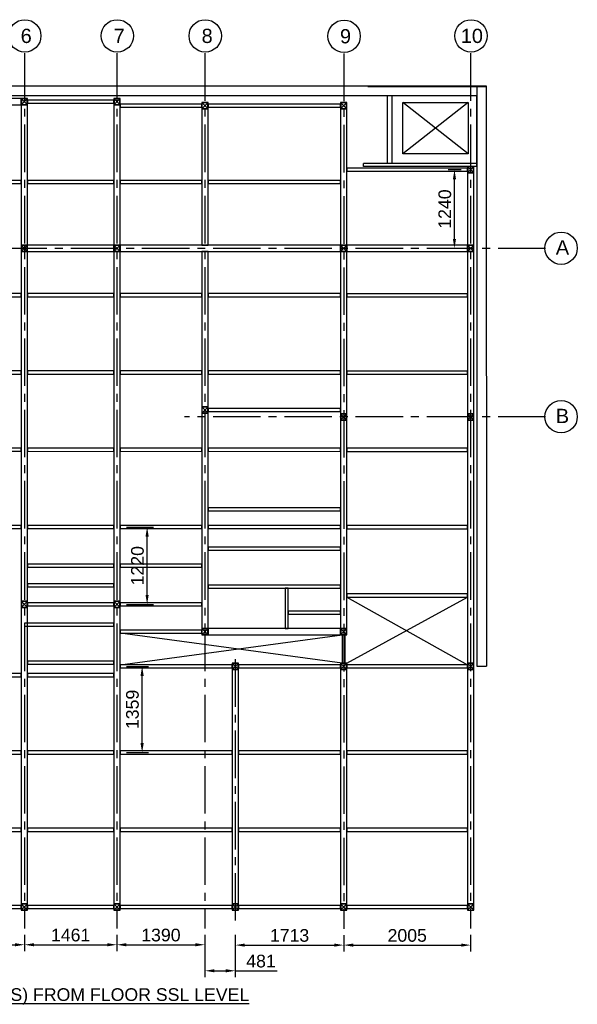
# Model space of a CAD drawing. Header units: inches. Extents: x -1008743 to -388065, y -1380311 to -642022.
# Tile 2 of 85: x -1000785 to -991976, y -1380311 to -1364771. Entities that reach past the tile are written whole.
import ezdxf

# ---------------------------------------------------------------- set-up
doc = ezdxf.new("R2010")
doc.units = ezdxf.units.IN
doc.header["$LTSCALE"] = 1000
doc.header["$MEASUREMENT"] = 0
doc.header["$PDMODE"] = 35
doc.linetypes.add('CENTER2', pattern=[1.125, 0.75, -0.125, 0.125, -0.125])
doc.layers.add('MEI- EXISTING WALLS', color=1, linetype='Continuous', lineweight=15)
doc.layers.add('wall', color=7, linetype='Continuous')
doc.styles.add('ARIAL', font='arial.ttf')
doc.styles.add('C-ARIAL', font='arial.ttf')
doc.dimstyles.new('S-50', dxfattribs={"dimtxt": 200, "dimasz": 150, "dimexe": 100, "dimexo": 100, "dimgap": 50, "dimtad": 1, "dimdec": 0, "dimzin": 0, "dimdsep": 46, "dimtxsty": 'ARIAL', "dimblk1": 'ARCHTICK', "dimblk2": 'ARCHTICK', "dimcen": 0.09, "dimdle": 100, "dimclrd": 8, "dimclre": 8, "dimclrt": 6, "dimadec": 0, "dimazin": 0, "dimtfac": 1, "dimtdec": 0, "dimtofl": 0, "dimtmove": 0, "dimatfit": 3, "dimfxl": 1, "dimtolj": 1, "dimtzin": 0, "dimlwd": -1, "dimarcsym": 0})

# ---------------------------------------------------------------- blocks, each defined once
blk = doc.blocks.new('*D512')
at = {"color": 8, "lineweight": -2, "ltscale": 10}
for p, q in [((-476554, -696532), (-476554, -696786)), ((-475278, -696532), (-475278, -696786))]:
    blk.add_line(p, q, dxfattribs=at)
at = {"color": 8, "ltscale": 10}
blk.add_line((-476404, -696686), (-475428, -696686), dxfattribs=at)
for points in [[(-476404, -696661), (-476404, -696711), (-476554, -696686)], [(-475428, -696711), (-475428, -696661), (-475278, -696686)]]:
    blk.add_solid(points, dxfattribs=at)
at = {"layer": 'Defpoints', "color": 0, "ltscale": 10}
for p in [(-476554, -696432), (-475278, -696432), (-475278, -696686)]:
    blk.add_point(p, dxfattribs=at)
at = {"color": 6, "ltscale": 10, "insert": (-475916, -696534), "char_height": 200, "attachment_point": 5, "style": 'ARIAL'}
blk.add_mtext('\\A1;1276', dxfattribs=at)
blk = doc.blocks.new('_ArchTick')
at = {"color": 0, "linetype": 'ByBlock', "const_width": 0.15}
blk.add_lwpolyline([(-0.5, -0.5), (0.5, 0.5)], dxfattribs=at)
blk = doc.blocks.new('*D513')
at = {"color": 8, "lineweight": -2, "ltscale": 10}
for p, q in [((-475278, -696532), (-475278, -696786)), ((-473817, -696532), (-473817, -696786))]:
    blk.add_line(p, q, dxfattribs=at)
at = {"color": 8, "ltscale": 10}
blk.add_line((-475128, -696686), (-473967, -696686), dxfattribs=at)
for points in [[(-475128, -696661), (-475128, -696711), (-475278, -696686)], [(-473967, -696711), (-473967, -696661), (-473817, -696686)]]:
    blk.add_solid(points, dxfattribs=at)
at = {"layer": 'Defpoints', "color": 0, "ltscale": 10}
for p in [(-475278, -696432), (-473817, -696432), (-473817, -696686)]:
    blk.add_point(p, dxfattribs=at)
at = {"color": 6, "ltscale": 10, "insert": (-474548, -696534), "char_height": 200, "attachment_point": 5, "style": 'ARIAL'}
blk.add_mtext('\\A1;1461', dxfattribs=at)
blk = doc.blocks.new('*D514')
at = {"color": 8, "lineweight": -2, "ltscale": 10}
for p, q in [((-473817, -696532), (-473817, -696786)), ((-472427, -696532), (-472427, -696786))]:
    blk.add_line(p, q, dxfattribs=at)
at = {"color": 8, "ltscale": 10}
blk.add_line((-473667, -696686), (-472577, -696686), dxfattribs=at)
for points in [[(-473667, -696661), (-473667, -696711), (-473817, -696686)], [(-472577, -696711), (-472577, -696661), (-472427, -696686)]]:
    blk.add_solid(points, dxfattribs=at)
at = {"layer": 'Defpoints', "color": 0, "ltscale": 10}
for p in [(-473817, -696432), (-472427, -696432), (-472427, -696686)]:
    blk.add_point(p, dxfattribs=at)
at = {"color": 6, "ltscale": 10, "insert": (-473122, -696534), "char_height": 200, "attachment_point": 5, "style": 'ARIAL'}
blk.add_mtext('\\A1;1390', dxfattribs=at)
blk = doc.blocks.new('*D515')
at = {"color": 8, "lineweight": -2, "ltscale": 10}
for p, q in [((-471947, -696529), (-471947, -696792)), ((-470234, -696537), (-470234, -696792))]:
    blk.add_line(p, q, dxfattribs=at)
at = {"color": 8, "ltscale": 10}
blk.add_line((-471797, -696692), (-470384, -696692), dxfattribs=at)
for points in [[(-471797, -696667), (-471797, -696717), (-471947, -696692)], [(-470384, -696717), (-470384, -696667), (-470234, -696692)]]:
    blk.add_solid(points, dxfattribs=at)
at = {"layer": 'Defpoints', "color": 0, "ltscale": 10}
for p in [(-471947, -696429), (-470234, -696437), (-470234, -696692)]:
    blk.add_point(p, dxfattribs=at)
at = {"color": 6, "ltscale": 10, "insert": (-471090, -696540), "char_height": 200, "attachment_point": 5, "style": 'ARIAL'}
blk.add_mtext('\\A1;1713', dxfattribs=at)
blk = doc.blocks.new('*D516')
at = {"color": 8, "lineweight": -2, "ltscale": 10}
for p, q in [((-470234, -696537), (-470234, -696792)), ((-468229, -696532), (-468229, -696792))]:
    blk.add_line(p, q, dxfattribs=at)
at = {"color": 8, "ltscale": 10}
blk.add_line((-470084, -696692), (-468379, -696692), dxfattribs=at)
for points in [[(-470084, -696667), (-470084, -696717), (-470234, -696692)], [(-468379, -696717), (-468379, -696667), (-468229, -696692)]]:
    blk.add_solid(points, dxfattribs=at)
at = {"layer": 'Defpoints', "color": 0, "ltscale": 10}
for p in [(-470234, -696437), (-468229, -696432), (-468229, -696692)]:
    blk.add_point(p, dxfattribs=at)
at = {"color": 6, "ltscale": 10, "insert": (-469231, -696540), "char_height": 200, "attachment_point": 5, "style": 'ARIAL'}
blk.add_mtext('\\A1;2005', dxfattribs=at)
blk = doc.blocks.new('*D528')
at = {"color": 8, "lineweight": -2, "ltscale": 10}
for p, q in [((-473667, -690094), (-473240, -690094)), ((-473667, -691314), (-473240, -691314))]:
    blk.add_line(p, q, dxfattribs=at)
at = {"color": 8, "ltscale": 10}
blk.add_line((-473340, -691164), (-473340, -690244), dxfattribs=at)
for points in [[(-473315, -690244), (-473365, -690244), (-473340, -690094)], [(-473365, -691164), (-473315, -691164), (-473340, -691314)]]:
    blk.add_solid(points, dxfattribs=at)
at = {"layer": 'Defpoints', "color": 0, "ltscale": 10}
for p in [(-473767, -690094), (-473340, -690094), (-473767, -691314)]:
    blk.add_point(p, dxfattribs=at)
at = {"color": 6, "ltscale": 10, "insert": (-473492, -690704), "char_height": 200, "attachment_point": 5, "rotation": 90, "style": 'ARIAL'}
blk.add_mtext('\\A1;1220', dxfattribs=at)
blk = doc.blocks.new('*D530')
at = {"color": 8, "lineweight": -2, "ltscale": 10}
for p, q in [((-473667, -692293), (-473319, -692293)), ((-473667, -693652), (-473319, -693652))]:
    blk.add_line(p, q, dxfattribs=at)
at = {"color": 8, "ltscale": 10}
blk.add_line((-473419, -693502), (-473419, -692443), dxfattribs=at)
for points in [[(-473394, -692443), (-473444, -692443), (-473419, -692293)], [(-473444, -693502), (-473394, -693502), (-473419, -693652)]]:
    blk.add_solid(points, dxfattribs=at)
at = {"layer": 'Defpoints', "color": 0, "ltscale": 10}
for p in [(-473767, -692293), (-473419, -692293), (-473767, -693652)]:
    blk.add_point(p, dxfattribs=at)
at = {"color": 6, "ltscale": 10, "insert": (-473571, -692972), "char_height": 200, "attachment_point": 5, "rotation": 90, "style": 'ARIAL'}
blk.add_mtext('\\A1;1359', dxfattribs=at)
blk = doc.blocks.new('*D532')
at = {"color": 8, "lineweight": -2, "ltscale": 10}
for p, q in [((-468379, -684455), (-468585, -684455)), ((-468379, -685695), (-468585, -685695))]:
    blk.add_line(p, q, dxfattribs=at)
at = {"color": 8, "ltscale": 10}
blk.add_line((-468485, -685545), (-468485, -684605), dxfattribs=at)
for points in [[(-468460, -684605), (-468510, -684605), (-468485, -684455)], [(-468510, -685545), (-468460, -685545), (-468485, -685695)]]:
    blk.add_solid(points, dxfattribs=at)
at = {"layer": 'Defpoints', "color": 0, "ltscale": 10}
for p in [(-468485, -684455), (-468279, -684455), (-468279, -685695)]:
    blk.add_point(p, dxfattribs=at)
at = {"color": 6, "ltscale": 10, "insert": (-468637, -685075), "char_height": 200, "attachment_point": 5, "rotation": 90, "style": 'ARIAL'}
blk.add_mtext('\\A1;1240', dxfattribs=at)
blk = doc.blocks.new('*D533')
at = {"color": 8, "lineweight": -2, "ltscale": 10}
for p, q in [((-472427, -696532), (-472427, -697197)), ((-471947, -696532), (-471947, -697197))]:
    blk.add_line(p, q, dxfattribs=at)
at = {"color": 8, "ltscale": 10}
for p, q in [((-472277, -697097), (-472097, -697097)), ((-471947, -697097), (-471285, -697097))]:
    blk.add_line(p, q, dxfattribs=at)
for points in [[(-472277, -697072), (-472277, -697122), (-472427, -697097)], [(-472097, -697122), (-472097, -697072), (-471947, -697097)]]:
    blk.add_solid(points, dxfattribs=at)
at = {"layer": 'Defpoints', "color": 0, "ltscale": 10}
for p in [(-472427, -696432), (-471947, -696432), (-471947, -697097)]:
    blk.add_point(p, dxfattribs=at)
at = {"color": 6, "ltscale": 10, "insert": (-471541, -696945), "char_height": 200, "attachment_point": 5, "style": 'ARIAL'}
blk.add_mtext('\\A1;481', dxfattribs=at)
blk = doc.blocks.new('latout')
at = {"color": 252, "linetype": 'CENTER2'}
for p, q in [((-7099, 13525.7), (-7099, -289.9)), ((-5638, 13525.7), (-5638, -289.8)), ((-4248.1, 13525.7), (-4248.1, -289.9)), ((-2054.6, 13520.1), (-2054.6, -295.4)), ((-50, 13525.7), (-50, -289.9)), ((1132.6, 10447), (-14586.6, 10447)), ((1132.6, 7787.2), (-4568.3, 7787.2)), ((-3767.5, 3961), (-3767.5, -287.5))]:
    blk.add_line(p, q, dxfattribs=at)
at = {"ltscale": 10}
for p, q in [((-12040.8, 13009.7), (197.2, 13009.7)), ((47.2, 13009.6), (50, 3850.6)), ((197.2, 13009.7), (200, 3850.6)), ((-12076.7, 12859.7), (50, 12859.7)), ((-7149, 12709.7), (-7049, 12809.7)), ((-7049, 12709.7), (-7149, 12809.7)), ((-5687.8, 12709.7), (-5587.8, 12809.7)), ((-5587.8, 12709.7), (-5687.8, 12809.7)), ((-4298.1, 12649.7), (-4198.1, 12749.7)), ((-4198.1, 12649.7), (-4298.1, 12749.7)), ((-2104.6, 12649.7), (-2004.6, 12749.7)), ((-2004.6, 12649.7), (-2104.6, 12749.7)), ((-1365.5, 11787.5), (-1365.5, 12859.7)), ((-1290.5, 11787.5), (-1290.5, 12859.7)), ((50, 11736.5), (50, 12859.7)), ((50, 11786.5), (-1741, 11786.5)), ((-1741, 11739), (-1741, 11786.5)), ((50, 11739), (-1741, 11739)), ((-100, 11636.5), (0, 11736.5)), ((0, 11636.5), (-100, 11736.5)), ((-7149, 10397), (-7049, 10497)), ((-7049, 10397), (-7149, 10497)), ((-5687.8, 10397), (-5587.8, 10497)), ((-5587.8, 10397), (-5687.8, 10497)), ((-2104.6, 10397), (-2004.6, 10497)), ((-2004.6, 10397), (-2104.6, 10497)), ((-100, 10397), (0, 10497)), ((0, 10397), (-100, 10497)), ((-4298.1, 7847.5), (-4198.1, 7947.5)), ((-4198.1, 7847.5), (-4298.1, 7947.5)), ((-2104.6, 7736.5), (-2004.6, 7836.5)), ((-2004.6, 7736.5), (-2104.6, 7836.5)), ((-100, 7737.2), (0, 7837.2)), ((0, 7737.2), (-100, 7837.2)), ((-7149, 4780), (-7049, 4880)), ((-7049, 4780), (-7149, 4880)), ((-5687.8, 4780), (-5587.8, 4880)), ((-5587.8, 4780), (-5687.8, 4880)), ((-2004.6, 3898.8), (-100.3, 4943.9)), ((-2004.6, 4943.9), (-100, 3872.7)), ((-2078.6, 3898.8), (-5587.8, 4374.9)), ((-4298.1, 4348.8), (-4198.1, 4448.8)), ((-4198.1, 4348.8), (-4298.1, 4448.8)), ((-2104.6, 4348.8), (-2004.6, 4448.8)), ((-2004.6, 4348.8), (-2104.6, 4448.8)), ((-5588, 3872.9), (-2078.6, 4348.8)), ((-3817.5, 3798.9), (-3717.5, 3898.9)), ((-3717.5, 3798.9), (-3817.5, 3898.9)), ((-2104.6, 3798.8), (-2004.6, 3898.8)), ((-2004.6, 3798.8), (-2104.6, 3898.8)), ((-100, 3798.8), (0, 3898.8)), ((0, 3798.8), (-100, 3898.8)), ((50, 3850.6), (200, 3850.6)), ((-7149.2, 0.3), (-7049.2, 100.3)), ((-7049.2, 0.3), (-7149.2, 100.3)), ((-5688, 0.2), (-5588, 100.2)), ((-5588, 0.2), (-5688, 100.2)), ((-3817.5, 0.1), (-3717.5, 100.1)), ((-3717.5, 0.1), (-3817.5, 100.1)), ((-2104.6, 0.1), (-2004.6, 100.1)), ((-2004.6, 0.1), (-2104.6, 100.1)), ((-100, 0), (0, 100)), ((0, 0), (-100, 100))]:
    blk.add_line(p, q, dxfattribs=at)
at = {"color": 3, "ltscale": 10}
for points in [[(-8325, 12709.7), (-7149, 12709.7), (-7149, 12809.7), (-8325, 12809.7)], [(-7049, 10497), (-7049, 12709.7), (-7149, 12709.7), (-7149, 10497)], [(-5587.8, 10497), (-5587.8, 12709.7), (-5687.8, 12709.7), (-5687.8, 10497)], [(-4198.1, 10497), (-4198.1, 12649.7), (-4298.1, 12649.7), (-4298.1, 10497)], [(-2004.6, 10497), (-2004.6, 12649.7), (-2104.6, 12649.7), (-2104.6, 10497)], [(0, 10497), (0, 11636.5), (-100, 11636.5), (-100, 10497)], [(-7098.5, 10397), (-5687.8, 10397), (-5687.8, 10497), (-7098.5, 10497)], [(-5587.8, 10397), (-2104.6, 10397), (-2104.6, 10497), (-5587.8, 10497)], [(-2004.6, 10397), (-100, 10397), (-100, 10497), (-2004.6, 10497)], [(-7049, 4880), (-7049, 10397), (-7149, 10397), (-7149, 4880)], [(-5587.8, 4880), (-5587.8, 10397), (-5687.8, 10397), (-5687.8, 4880)], [(-4198.1, 7947.5), (-4198.1, 10397), (-4298.1, 10397), (-4298.1, 7947.5)], [(-2004.6, 7836.5), (-2004.6, 10397), (-2104.6, 10397), (-2104.6, 7836.5)], [(0, 7837.2), (0, 10397), (-100, 10397), (-100, 7837.2)], [(-4198.1, 4448.8), (-4198.1, 7847.5), (-4298.1, 7847.5), (-4298.1, 4448.8)], [(-2004.6, 4448.8), (-2004.6, 7736.5), (-2104.6, 7736.5), (-2104.6, 4448.8)], [(0, 3898.8), (0, 7737.2), (-100, 7737.2), (-100, 3898.8)], [(-7049, 100.3), (-7049, 4780), (-7149, 4780), (-7149, 100.3)], [(-5587.8, 100.2), (-5587.8, 4780), (-5687.8, 4780), (-5687.8, 100.2)], [(-4198.1, 4348.8), (-2104.6, 4348.8), (-2104.6, 4448.8), (-4198.1, 4448.8)], [(-3717.5, 100.1), (-3717.5, 3798.9), (-3817.5, 3798.9), (-3817.5, 100.1)], [(-2004.6, 100.1), (-2004.6, 3798.8), (-2104.6, 3798.8), (-2104.6, 100.1)], [(0, 100), (0, 3798.8), (-100, 3798.8), (-100, 100)]]:
    blk.add_lwpolyline(points, close=True, dxfattribs=at)
at = {"color": 4, "ltscale": 10}
for points in [[(-7149, 12709.7), (-7049, 12709.7), (-7049, 12809.7), (-7149, 12809.7)], [(-7145, 12713.7), (-7053, 12713.7), (-7053, 12805.7), (-7145, 12805.7)], [(-5687.8, 12709.7), (-5587.8, 12709.7), (-5587.8, 12809.7), (-5687.8, 12809.7)], [(-5683.8, 12713.7), (-5591.8, 12713.7), (-5591.8, 12805.7), (-5683.8, 12805.7)], [(-4298.1, 12649.7), (-4198.1, 12649.7), (-4198.1, 12749.7), (-4298.1, 12749.7)], [(-4294.1, 12653.7), (-4202.1, 12653.7), (-4202.1, 12745.7), (-4294.1, 12745.7)], [(-2104.6, 12649.7), (-2004.6, 12649.7), (-2004.6, 12749.7), (-2104.6, 12749.7)], [(-2100.6, 12653.7), (-2008.6, 12653.7), (-2008.6, 12745.7), (-2100.6, 12745.7)], [(-100, 11636.5), (0, 11636.5), (0, 11736.5), (-100, 11736.5)], [(-96, 11640.5), (-4, 11640.5), (-4, 11732.5), (-96, 11732.5)], [(-7149, 10397), (-7049, 10397), (-7049, 10497), (-7149, 10497)], [(-7145, 10401), (-7053, 10401), (-7053, 10493), (-7145, 10493)], [(-5687.8, 10397), (-5587.8, 10397), (-5587.8, 10497), (-5687.8, 10497)], [(-5683.8, 10401), (-5591.8, 10401), (-5591.8, 10493), (-5683.8, 10493)], [(-2104.6, 10397), (-2004.6, 10397), (-2004.6, 10497), (-2104.6, 10497)], [(-2100.6, 10401), (-2008.6, 10401), (-2008.6, 10493), (-2100.6, 10493)], [(-100, 10397), (0, 10397), (0, 10497), (-100, 10497)], [(-96, 10401), (-4, 10401), (-4, 10493), (-96, 10493)], [(-4298.1, 7847.5), (-4198.1, 7847.5), (-4198.1, 7947.5), (-4298.1, 7947.5)], [(-4294.1, 7851.5), (-4202.1, 7851.5), (-4202.1, 7943.5), (-4294.1, 7943.5)], [(-2104.6, 7736.5), (-2004.6, 7736.5), (-2004.6, 7836.5), (-2104.6, 7836.5)], [(-2100.6, 7740.5), (-2008.6, 7740.5), (-2008.6, 7832.5), (-2100.6, 7832.5)], [(-100, 7737.2), (0, 7737.2), (0, 7837.2), (-100, 7837.2)], [(-96, 7741.2), (-4, 7741.2), (-4, 7833.2), (-96, 7833.2)], [(-7149, 4780), (-7049, 4780), (-7049, 4880), (-7149, 4880)], [(-7145, 4784), (-7053, 4784), (-7053, 4876), (-7145, 4876)], [(-5687.8, 4780), (-5587.8, 4780), (-5587.8, 4880), (-5687.8, 4880)], [(-5683.8, 4784), (-5591.8, 4784), (-5591.8, 4876), (-5683.8, 4876)], [(-4298.1, 4348.8), (-4198.1, 4348.8), (-4198.1, 4448.8), (-4298.1, 4448.8)], [(-4294.1, 4352.8), (-4202.1, 4352.8), (-4202.1, 4444.8), (-4294.1, 4444.8)], [(-2104.6, 4348.8), (-2004.6, 4348.8), (-2004.6, 4448.8), (-2104.6, 4448.8)], [(-2100.6, 4352.8), (-2008.6, 4352.8), (-2008.6, 4444.8), (-2100.6, 4444.8)], [(-3817.5, 3798.9), (-3717.5, 3798.9), (-3717.5, 3898.9), (-3817.5, 3898.9)], [(-3813.5, 3802.9), (-3721.5, 3802.9), (-3721.5, 3894.9), (-3813.5, 3894.9)], [(-2104.6, 3798.8), (-2004.6, 3798.8), (-2004.6, 3898.8), (-2104.6, 3898.8)], [(-2100.6, 3802.8), (-2008.6, 3802.8), (-2008.6, 3894.8), (-2100.6, 3894.8)], [(-100, 3798.8), (0, 3798.8), (0, 3898.8), (-100, 3898.8)], [(-96, 3802.8), (-4, 3802.8), (-4, 3894.8), (-96, 3894.8)], [(-7149, 0.3), (-7049, 0.3), (-7049, 100.3), (-7149, 100.3)], [(-7145, 4.3), (-7053, 4.3), (-7053, 96.3), (-7145, 96.3)], [(-5688, 0.2), (-5588, 0.2), (-5588, 100.2), (-5688, 100.2)], [(-5684, 4.2), (-5592, 4.2), (-5592, 96.2), (-5684, 96.2)], [(-3817.5, 0.1), (-3717.5, 0.1), (-3717.5, 100.1), (-3817.5, 100.1)], [(-3813.5, 4.1), (-3721.5, 4.1), (-3721.5, 96.1), (-3813.5, 96.1)], [(-2104.6, 0.1), (-2004.6, 0.1), (-2004.6, 100.1), (-2104.6, 100.1)], [(-2100.6, 4.1), (-2008.6, 4.1), (-2008.6, 96.1), (-2100.6, 96.1)], [(-100, 0), (0, 0), (0, 100), (-100, 100)], [(-96, 4), (-4, 4), (-4, 96), (-96, 96)]]:
    blk.add_lwpolyline(points, close=True, dxfattribs=at)
at = {"color": 6, "ltscale": 10}
for points in [[(-7049, 12735.7), (-5687.8, 12737.2), (-5687.8, 12785.2), (-7049, 12783.7)], [(-5588, 12675.9), (-4298.1, 12675.7), (-4298.1, 12723.7), (-5588, 12723.9)], [(-4198.1, 12675.8), (-2104.6, 12675.7), (-2104.6, 12723.7), (-4198.1, 12723.8)], [(-2004.6, 11662.6), (-100, 11662.5), (-100, 11710.5), (-2004.6, 11710.6)], [(-4198.1, 7873.5), (-2104.6, 7873.5), (-2104.6, 7921.5), (-4198.1, 7921.5)], [(-4198.1, 6304.7), (-2104.6, 6304.7), (-2104.6, 6352.7), (-4198.1, 6352.7)], [(-4198.1, 5683.7), (-2104.6, 5683.7), (-2104.6, 5731.7), (-4198.1, 5731.7)], [(-7049, 5415.5), (-5687.8, 5415.4), (-5687.8, 5463.4), (-7049, 5463.5)], [(-5587.8, 5415.5), (-4298.1, 5415.4), (-4298.1, 5463.4), (-5587.8, 5463.5)], [(-7049, 5104.7), (-5687.8, 5104.6), (-5687.8, 5152.6), (-7049, 5152.7)], [(-4198.1, 5083.7), (-2104.6, 5083.7), (-2104.6, 5131.7), (-4198.1, 5131.7)], [(-2930.6, 4448.8), (-2930.6, 5083.7), (-2978.6, 5083.7), (-2978.6, 4448.8)], [(-7049, 4806), (-5687.8, 4806), (-5687.8, 4854), (-7049, 4854)], [(-5587.8, 4804.2), (-4298.1, 4804.2), (-4298.1, 4852.2), (-5587.8, 4852.2)], [(-2930.6, 4674.8), (-2104.6, 4674.8), (-2104.6, 4722.8), (-2930.6, 4722.8)], [(-7098.5, 4483.7), (-5687.8, 4483.5), (-5687.8, 4531.5), (-7098.5, 4531.7)], [(-5587.8, 4374.9), (-4298.1, 4374.8), (-4298.1, 4422.8), (-5587.8, 4422.9)], [(-2030.6, 3898.8), (-2030.6, 4348.8), (-2078.6, 4348.8), (-2078.6, 3898.8)], [(-7049, 3883.5), (-5687.8, 3883.4), (-5687.8, 3931.4), (-7049, 3931.5)], [(-5588, 3824.9), (-3817.5, 3824.9), (-3817.5, 3872.9), (-5588, 3872.9)], [(-3717.5, 3824.9), (-2104.6, 3824.8), (-2104.6, 3872.8), (-3717.5, 3872.9)], [(-2004.6, 3824.8), (-100, 3824.7), (-100, 3872.7), (-2004.6, 3872.8)], [(-8325.2, 26.3), (-7149, 26.3), (-7149, 74.3), (-8325.2, 74.3)], [(-7049, 26.3), (-5688, 26.3), (-5688, 74.3), (-7049, 74.3)], [(-5588, 26.2), (-3817.5, 26.1), (-3817.5, 74.1), (-5588, 74.2)], [(-3717.5, 26.1), (-2104.6, 26.1), (-2104.6, 74.1), (-3717.5, 74.1)], [(-2004.6, 26.1), (-100.3, 26), (-100.3, 74), (-2004.6, 74.1)]]:
    blk.add_lwpolyline(points, close=True, dxfattribs=at)
at = {"color": 30, "ltscale": 10}
for points in [[(-8133.4, 11469.7), (-7149, 11469.6), (-7149, 11519.6), (-8133.4, 11519.7)], [(-7049, 11469.6), (-5687.8, 11469.5), (-5687.8, 11519.5), (-7049, 11519.6)], [(-5587.7, 11469.6), (-4298.1, 11469.5), (-4298.1, 11519.5), (-5587.7, 11519.6)], [(-4198.1, 11469.4), (-2104.8, 11469.3), (-2104.8, 11519.3), (-4198.1, 11519.4)], [(-8325.3, 9683.3), (-7149, 9683.2), (-7149, 9733.2), (-8325.3, 9733.3)], [(-7049, 9683.2), (-5688, 9683.1), (-5688, 9733.1), (-7049, 9733.2)], [(-5587.7, 9683.2), (-4298.1, 9683.1), (-4298.1, 9733.1), (-5587.7, 9733.2)], [(-4198.1, 9683.2), (-2104.6, 9683.1), (-2104.6, 9733.1), (-4198.1, 9733.2)], [(-2004.6, 9680.8), (-100.3, 9680.8), (-100.3, 9730.8), (-2004.6, 9730.8)], [(-8325.3, 8463.3), (-7149, 8463.2), (-7149, 8513.2), (-8325.3, 8513.3)], [(-7049, 8463.2), (-5688, 8463.1), (-5688, 8513.1), (-7049, 8513.2)], [(-5587.7, 8463.2), (-4298.1, 8463.1), (-4298.1, 8513.1), (-5587.7, 8513.2)], [(-4198.1, 8463.2), (-2104.6, 8463.1), (-2104.6, 8513.1), (-4198.1, 8513.2)], [(-2004.6, 8460.8), (-100.3, 8460.8), (-100.3, 8510.8), (-2004.6, 8510.8)], [(-8325.3, 7243.3), (-7149, 7243.2), (-7149, 7293.2), (-8325.3, 7293.3)], [(-7049, 7243.2), (-5688, 7243.1), (-5688, 7293.1), (-7049, 7293.2)], [(-5587.7, 7243.2), (-4298.1, 7243.1), (-4298.1, 7293.1), (-5587.7, 7293.2)], [(-4198.1, 7243.2), (-2104.6, 7243.1), (-2104.6, 7293.1), (-4198.1, 7293.2)], [(-2004.6, 7240.8), (-100.3, 7240.8), (-100.3, 7290.8), (-2004.6, 7290.8)], [(-8325.3, 6023.3), (-7149, 6023.2), (-7149, 6073.2), (-8325.3, 6073.3)], [(-7049, 6023.2), (-5688, 6023.1), (-5688, 6073.1), (-7049, 6073.2)], [(-5587.7, 6023.2), (-4298.1, 6023.1), (-4298.1, 6073.1), (-5587.7, 6073.2)], [(-4198.1, 6023.2), (-2104.6, 6023.1), (-2104.6, 6073.1), (-4198.1, 6073.2)], [(-2004.6, 6020.8), (-100.3, 6020.8), (-100.3, 6070.8), (-2004.6, 6070.8)], [(-2004.6, 4943.9), (-100.3, 4943.9), (-100.3, 4993.9), (-2004.6, 4993.9)], [(-8325.3, 3685.2), (-7149, 3685.2), (-7149, 3735.2), (-8325.3, 3735.2)], [(-7049, 3685.1), (-5688, 3685), (-5688, 3735), (-7049, 3735.1)], [(-8325.3, 2465.2), (-7149, 2465.2), (-7149, 2515.2), (-8325.3, 2515.2)], [(-7049, 2465.1), (-5688, 2465), (-5688, 2515), (-7049, 2515.1)], [(-5587.8, 2465.1), (-3817.5, 2465), (-3817.5, 2515), (-5587.8, 2515.1)], [(-3717.5, 2465), (-2104.6, 2465), (-2104.6, 2515), (-3717.5, 2515)], [(-2004.6, 2465), (-100, 2465), (-100, 2515), (-2004.6, 2515)], [(-8325.3, 1244.9), (-7149, 1244.9), (-7149, 1294.9), (-8325.3, 1294.9)], [(-7049, 1244.8), (-5688, 1244.7), (-5688, 1294.7), (-7049, 1294.8)], [(-5587.8, 1244.8), (-3817.5, 1244.7), (-3817.5, 1294.7), (-5587.8, 1294.8)], [(-3717.5, 1244.7), (-2104.6, 1244.6), (-2104.6, 1294.6), (-3717.5, 1294.7)], [(-2004.6, 1244.6), (-100.5, 1244.6), (-100.5, 1294.6), (-2004.6, 1294.6)]]:
    blk.add_lwpolyline(points, close=True, dxfattribs=at)
for centre in [(-7093.5, 13800.1), (-5632.5, 13800.2), (-4242.6, 13800.1), (-2049.1, 13794.6), (-44.5, 13800.1), (1379.4, 10449.2), (1379.4, 7789.4)]:
    blk.add_circle(centre, 255.6)
at = {"layer": 'MEI- EXISTING WALLS', "color": 18, "true_color": 0x000000}
for p, q in [((182.9, 12995.5), (-1673.5, 12995.4)), ((47.3, 12859.8), (-1673.5, 12859.7)), ((50, 4013.8), (50, 12859.7))]:
    blk.add_line(p, q, dxfattribs=at)
at = {"layer": 'wall', "color": 251, "ltscale": 5, "true_color": 0x636466}
blk.add_lwpolyline([(-88, 12748.1), (-88, 11937.4), (-1121.4, 11937.4), (-1121.4, 12748.1)], close=True, dxfattribs=at)
for points in [[(-88, 11937.4), (-1121.4, 12748.1)], [(-88, 12748.1), (-1121.4, 11937.4)]]:
    blk.add_lwpolyline(points, dxfattribs=at)
at = {"color": 3, "style": 'C-ARIAL'}
for s, p in [('6', (-7158, 13687.9)), ('7', (-5689.7, 13688)), ('8', (-4299.8, 13687.9)), ('9', (-2114.3, 13682.3)), ('10', (-205.3, 13687.9)), ('A', (1295.7, 10349)), ('B', (1295.7, 7689.2))]:
    blk.add_text(s, height=225, dxfattribs=at).set_placement(p)
at = {"linetype": 'Continuous', "insert": (-13963.9, -1231), "char_height": 350, "attachment_point": 1, "style": 'C-ARIAL'}
blk.add_mtext('{\\H0.571429x;\\L\\C7;LAYOUT OF BEAMS AND COLUMNS AT 3.00M (BOS) FROM FLOOR SSL LEVEL}', dxfattribs=at)
at = {"ltscale": 10}
for base, p1, p2, picture, middle, set_off in [((-305.708, 11686.5456), (-100, 10446.9597), (-100, 11686.5456), '*D532', (-457.8226, 11066.7526), (468179.18, 696141.7493)), ((-5160.8, 6048.2), (-5587.8, 4828.2), (-5587.8, 6048.2), '*D528', (-5312.9, 5438.2), (468179.2, 696141.7)), ((-5239.9, 3848.9), (-5588.2, 2490.1), (-5588, 3848.9), '*D530', (-5392, 3169.5), (468179.2, 696141.7))]:
    dim = blk.add_linear_dim(base=base, p1=p1, p2=p2, angle=90, dimstyle='S-50', dxfattribs=at)
    dim.commit()
    dim.dimension.update_dxf_attribs({"geometry": picture, "text_midpoint": middle, "insert": set_off})
for base, p1, p2, picture, middle in [((-7099, -544.7), (-8375, -289.9), (-7099, -289.9), '*D512', (-7737, -392.6)), ((-5637.8, -544.7), (-7099, -289.9), (-5637.8, -289.9), '*D513', (-6368.4, -392.6)), ((-4248.1, -544.7), (-5637.8, -289.9), (-4248.1, -289.9), '*D514', (-4942.9, -392.6)), ((-3767.5, -955.1), (-4248.1, -289.9), (-3767.5, -289.9), '*D533', (-3361.8, -802.9)), ((-2054.6, -550.3), (-3767.5, -287.5), (-2054.6, -295.4), '*D515', (-2911, -398.1)), ((-50, -550.3), (-2054.6, -295.4), (-50, -289.9), '*D516', (-1052.3, -398.2))]:
    dim = blk.add_linear_dim(base=base, p1=p1, p2=p2, dimstyle='S-50', dxfattribs=at)
    dim.commit()
    dim.dimension.update_dxf_attribs({"geometry": picture, "text_midpoint": middle, "insert": (468179.2, 696141.7)})

msp = doc.modelspace()

# ---------------------------------------------------------------- block references
at = {"ltscale": 10}
msp.add_blockref('latout', (-993610.8, -1378826.5), dxfattribs=at)

doc.saveas('drawing.dxf')
